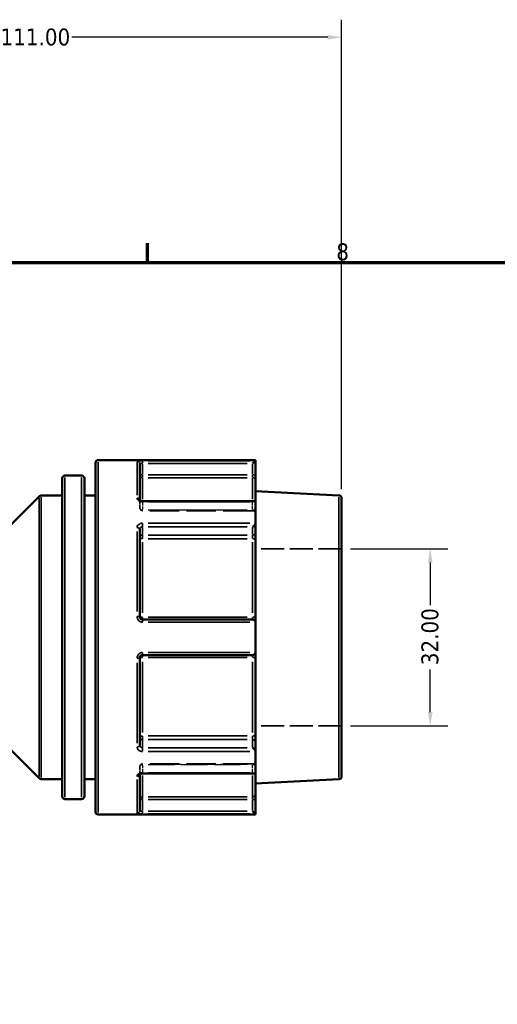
# Model space of a CAD drawing. Header units: millimetres. Extents: x 0 to 893, y 0 to 988.
# Tile 7 of 20: x 468 to 554, y 440 to 618. Entities that reach past the tile are written whole.
import ezdxf

# ---------------------------------------------------------------- set-up
doc = ezdxf.new("R2010")
doc.units = ezdxf.units.MM
doc.linetypes.add('DASHED', pattern=[0.2067, 0.1654, -0.0413])
for name, color, linetype, lineweight in [('Border (ANSI)', 7, 'Continuous', 70), ('Dimension (ANSI)', 7, 'Continuous', 25), ('Hidden (ANSI)', 7, 'DASHED', 35), ('Hidden Narrow (ANSI)', 7, 'DASHED', 25), ('Visible (ANSI)', 7, 'Continuous', 50), ('Visible Narrow (ANSI)', 7, 'Continuous', 35)]:
    doc.layers.add(name, color=color, linetype=linetype, lineweight=lineweight)
doc.styles.add('Note Text (ANSI)', font='tahoma.ttf')
doc.dimstyles.new('Default - mm (ANSI)', dxfattribs={"dimtxt": 3.048, "dimasz": 2.5, "dimexe": 3.175, "dimexo": 1.6002, "dimgap": 0.8, "dimtad": 0, "dimtoh": 1, "dimrnd": 1e-08, "dimzin": 4, "dimdsep": 46, "dimtxsty": 'Note Text (ANSI)', "dimcen": 0.09, "dimdle": 10, "dimclrd": 256, "dimclre": 256, "dimclrt": 256, "dimadec": 1, "dimazin": 1, "dimtfac": 1, "dimtofl": 0, "dimtmove": 0, "dimatfit": 3, "dimfxl": 1, "dimtolj": 1, "dimtzin": 4, "dimlwd": -1, "dimlwe": -1, "dimarcsym": 0})

# ---------------------------------------------------------------- blocks, each defined once
blk = doc.blocks.new('Borders Default Border')
at = {"layer": 'Border (ANSI)'}
blk.add_line((490.58, 574), (490.58, 577.45), dxfattribs=at)
at = {"layer": 'Border (ANSI)', "flags": 128}
blk.add_lwpolyline([(20, 20), (20, 574), (821, 574), (821, 20), (20, 20)], dxfattribs=at)
at = {"layer": 'Border (ANSI)', "insert": (524.63, 574.33), "char_height": 3.05, "attachment_point": 7, "style": 'Note Text (ANSI)'}
blk.add_mtext('8', dxfattribs=at)
blk = doc.blocks.new('*D9')
at = {"layer": 'Defpoints', "color": 0, "transparency": 16777216}
for p in [(525.58, 522.31), (525.58, 490.31), (541.58, 490.31)]:
    blk.add_point(p, dxfattribs=at)
at = {"layer": 'Dimension (ANSI)', "transparency": 16777216}
for p, q in [((527.18, 522.31), (544.75, 522.31)), ((541.58, 519.81), (541.58, 512.14)), ((541.58, 492.81), (541.58, 500.48)), ((527.18, 490.31), (544.75, 490.31))]:
    blk.add_line(p, q, dxfattribs=at)
for points in [[(541.16, 519.81), (542, 519.81), (541.58, 522.31)], [(541.16, 492.81), (542, 492.81), (541.58, 490.31)]]:
    blk.add_solid(points, dxfattribs=at)
at = {"layer": 'Dimension (ANSI)', "transparency": 16777216, "insert": (539.99, 501.28), "char_height": 3.048, "attachment_point": 1, "rotation": 90, "style": 'Note Text (ANSI)'}
blk.add_mtext('\\A1;32.00', dxfattribs=at)
blk = doc.blocks.new('*D10')
at = {"layer": 'Defpoints', "color": 0, "transparency": 16777216}
for p in [(525.58, 614.65), (414.58, 562.06), (525.58, 531.44)]:
    blk.add_point(p, dxfattribs=at)
at = {"layer": 'Dimension (ANSI)', "transparency": 16777216}
for p, q in [((414.58, 563.66), (414.58, 617.82)), ((525.58, 533.04), (525.58, 617.82)), ((417.08, 614.65), (463.24, 614.65)), ((523.08, 614.65), (476.92, 614.65))]:
    blk.add_line(p, q, dxfattribs=at)
for points in [[(417.08, 615.06), (417.08, 614.23), (414.58, 614.65)], [(523.08, 615.06), (523.08, 614.23), (525.58, 614.65)]]:
    blk.add_solid(points, dxfattribs=at)
at = {"layer": 'Dimension (ANSI)', "transparency": 16777216, "insert": (464.04, 616.23), "char_height": 3.048, "attachment_point": 1, "style": 'Note Text (ANSI)'}
blk.add_mtext('\\A1;111.00', dxfattribs=at)

msp = doc.modelspace()

# ---------------------------------------------------------------- linework, layer by layer
at = {"layer": 'Hidden (ANSI)', "ltscale": 0.080847}
msp.add_line((489.179, 531.073), (489.179, 531.047), dxfattribs=at)
at = {"layer": 'Hidden (ANSI)', "ltscale": 3.748057}
for p, q in [((489.179, 529.655), (489.179, 531.047)), ((489.179, 481.575), (489.179, 482.966))]:
    msp.add_line(p, q, dxfattribs=at)
at = {"layer": 'Hidden (ANSI)', "ltscale": 32.027092}
for p, q in [((509.539, 529.155), (489.679, 529.155)), ((509.539, 483.466), (489.679, 483.466))]:
    msp.add_line(p, q, dxfattribs=at)
at = {"layer": 'Hidden (ANSI)', "ltscale": 25.060474}
for p, q in [((525.579, 522.311), (510.039, 522.311)), ((525.579, 490.311), (510.039, 490.311))]:
    msp.add_line(p, q, dxfattribs=at)
at = {"layer": 'Hidden (ANSI)', "ltscale": 0.080952}
msp.add_line((489.179, 481.575), (489.179, 481.549), dxfattribs=at)
at = {"layer": 'Hidden (ANSI)', "ltscale": 1.495845}
for centre, start, end in [((489.679, 529.655), 180, 270), ((509.539, 528.655), 0, 90), ((509.539, 483.966), 270, 0), ((489.679, 482.966), 90, 180)]:
    msp.add_arc(centre, 0.5, start, end, dxfattribs=at)
at = {"layer": 'Hidden (ANSI)', "ltscale": 1.007576}
for centre, major_axis, start_param, end_param in [((509.539, 530.412), (0.462, 0.462), 0.3926991, 1.1780972), ((509.539, 482.21), (-0.462, 0.462), 1.9634954, 2.7488936)]:
    msp.add_ellipse(centre, major_axis=major_axis, ratio=0.4142136, start_param=start_param, end_param=end_param, dxfattribs=at)
at = {"layer": 'Hidden (ANSI)', "ltscale": 0.487661}
msp.add_open_spline([(489.173, 531.082), (489.173, 531.082), (489.174, 531.079), (489.178, 531.066), (489.179, 531.057), (489.179, 531.047)], degree=3, knots=[0.124583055, 0.124583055, 0.124583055, 0.124583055, 0.141075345, 0.141075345, 0.157505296, 0.157505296, 0.157505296, 0.157505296], dxfattribs=at)
at = {"layer": 'Hidden (ANSI)', "ltscale": 0.486267}
msp.add_open_spline([(489.179, 531.047), (489.179, 531.065), (489.173, 531.081), (489.173, 531.082), (489.173, 531.082), (489.173, 531.082)], degree=3, knots=[0, 0, 0, 0, 0.031501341, 0.031501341, 0.03282649, 0.03282649, 0.03282649, 0.03282649], dxfattribs=at)
at = {"layer": 'Hidden (ANSI)', "ltscale": 2.104149}
msp.add_open_spline([(489.679, 481.71), (489.624, 481.71), (489.569, 481.705), (489.465, 481.689), (489.416, 481.676), (489.331, 481.647), (489.294, 481.631), (489.236, 481.598), (489.215, 481.582), (489.185, 481.556), (489.177, 481.546), (489.171, 481.537), (489.174, 481.54), (489.178, 481.556), (489.179, 481.565), (489.179, 481.575)], degree=3, knots=[0, 0, 0, 0, 0.02450766, 0.02450766, 0.0487203, 0.0487203, 0.0720987, 0.0720987, 0.09440085, 0.09440085, 0.11633824, 0.11633824, 0.14107534, 0.14107534, 0.1575053, 0.1575053, 0.1575053, 0.1575053], dxfattribs=at)
at = {"layer": 'Hidden (ANSI)', "ltscale": 0.487612}
msp.add_open_spline([(489.179, 481.575), (489.179, 481.556), (489.173, 481.541), (489.173, 481.54), (489.173, 481.54), (489.173, 481.54)], degree=3, knots=[0, 0, 0, 0, 0.031501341, 0.031501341, 0.032922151, 0.032922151, 0.032922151, 0.032922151], dxfattribs=at)
at = {"layer": 'Hidden Narrow (ANSI)', "ltscale": 0.073457}
for p, q in [((489.679, 530.767), (489.679, 530.793)), ((489.679, 481.829), (489.679, 481.855))]:
    msp.add_line(p, q, dxfattribs=at)
at = {"layer": 'Hidden Narrow (ANSI)', "ltscale": 3.548313}
for p, q in [((489.679, 530.692), (489.679, 529.375)), ((509.539, 529.375), (509.539, 530.692)), ((489.679, 483.247), (489.679, 481.929)), ((509.539, 481.929), (509.539, 483.247))]:
    msp.add_line(p, q, dxfattribs=at)
at = {"layer": 'Hidden Narrow (ANSI)', "ltscale": 28.824383}
for p, q in [((508.546, 530.765), (490.672, 530.765)), ((490.672, 529.302), (508.546, 529.302)), ((508.546, 529.26), (490.672, 529.26)), ((490.672, 483.361), (508.546, 483.361)), ((508.546, 483.32), (490.672, 483.32)), ((490.672, 481.856), (508.546, 481.856))]:
    msp.add_line(p, q, dxfattribs=at)
at = {"layer": 'Hidden Narrow (ANSI)', "ltscale": 0.468569}
for p, q in [((509.539, 530.773), (509.539, 530.905)), ((509.539, 481.717), (509.539, 481.849))]:
    msp.add_line(p, q, dxfattribs=at)
at = {"layer": 'Hidden Narrow (ANSI)', "ltscale": 0.673075}
for p, q in [((489.679, 529.156), (489.679, 529.288)), ((509.539, 529.288), (509.539, 529.156)), ((489.679, 483.334), (489.679, 483.466)), ((509.539, 483.466), (509.539, 483.334))]:
    msp.add_line(p, q, dxfattribs=at)
at = {"layer": 'Hidden Narrow (ANSI)', "ltscale": 0.060678}
msp.add_ellipse((488.679, 531.047), major_axis=(0.5, 0), ratio=0.7852689, start_param=0.0035455, end_param=0.067365, dxfattribs=at)
at = {"layer": 'Hidden Narrow (ANSI)', "ltscale": 1.346251}
for centre, major_axis, ratio, start_param, end_param in [((489.679, 529.655), (-0.5, 0), 0.7071068, 0.0785398, 1.4922565), ((489.679, 529.655), (-0.5, 0), 0.7900885, 0.0785398, 1.4922565), ((509.539, 528.948), (0.5, 0), 0.7071068, 0.0785398, 1.4922565), ((509.539, 528.865), (0.5, 0), 0.7900885, 0.0785398, 1.4922565), ((509.539, 483.756), (0.5, 0), 0.7900885, 4.7909288, 6.2046455), ((509.539, 483.673), (0.5, 0), 0.7071068, 4.7909288, 6.2046455), ((489.679, 482.966), (-0.5, 0), 0.7900885, 4.7909288, 6.2046455), ((489.679, 482.966), (-0.5, 0), 0.7071068, 4.7909288, 6.2046455)]:
    msp.add_ellipse(centre, major_axis=major_axis, ratio=ratio, start_param=start_param, end_param=end_param, dxfattribs=at)
at = {"layer": 'Hidden Narrow (ANSI)', "ltscale": 0.060795}
msp.add_ellipse((488.679, 481.575), major_axis=(0.5, 0), ratio=0.7852689, start_param=6.215691, end_param=6.279633, dxfattribs=at)
at = {"layer": 'Hidden Narrow (ANSI)', "ltscale": 1.360579}
msp.add_open_spline([(489.679, 530.765), (489.646, 530.765), (489.613, 530.767), (489.529, 530.777), (489.479, 530.788), (489.374, 530.823), (489.321, 530.849), (489.226, 530.921), (489.192, 530.968), (489.18, 531.026), (489.179, 531.037), (489.179, 531.047)], degree=3, knots=[0, 0, 0, 0, 0.01978721, 0.01978721, 0.05144674, 0.05144674, 0.09260413, 0.09260413, 0.14610875, 0.14610875, 0.1575053, 0.1575053, 0.1575053, 0.1575053], dxfattribs=at)
at = {"layer": 'Hidden Narrow (ANSI)', "ltscale": 1.360482}
msp.add_open_spline([(489.179, 481.575), (489.179, 481.602), (489.187, 481.63), (489.226, 481.699), (489.269, 481.739), (489.401, 481.814), (489.499, 481.843), (489.628, 481.855), (489.654, 481.856), (489.679, 481.856)], degree=3, knots=[0, 0, 0, 0, 0.03040395, 0.03040395, 0.07905027, 0.07905027, 0.14229049, 0.14229049, 0.1575067, 0.1575067, 0.1575067, 0.1575067], dxfattribs=at)
at = {"layer": 'Visible (ANSI)'}
for p, q in [((481.179, 474.811), (481.179, 537.811)), ((510.039, 538.311), (481.679, 538.311)), ((489.179, 537.593), (489.179, 531.073)), ((510.037, 538.193), (509.539, 537.695)), ((510.039, 538.311), (510.039, 538.197)), ((510.039, 535.625), (510.039, 538.197)), ((478.679, 535.518), (475.679, 535.518)), ((510.039, 534.633), (510.039, 535.625)), ((475.179, 477.604), (475.179, 535.018)), ((479.179, 535.018), (479.179, 477.604)), ((510.039, 534.633), (510.039, 530.767)), ((461.726, 522.457), (471.033, 531.764)), ((475.179, 531.911), (471.386, 531.911)), ((481.179, 531.911), (479.179, 531.911)), ((525.105, 531.936), (510.039, 532.725)), ((509.893, 530.912), (489.679, 530.912)), ((510.039, 530.767), (510.039, 526.948)), ((525.579, 531.436), (525.579, 481.185)), ((510.039, 525.13), (510.039, 526.948)), ((489.179, 525.814), (489.179, 510.011)), ((510.039, 523.81), (510.039, 525.13)), ((510.039, 523.81), (510.039, 509.886)), ((509.539, 509.511), (489.679, 509.511)), ((510.039, 509.011), (510.039, 509.886)), ((510.039, 509.011), (510.039, 503.611)), ((489.679, 503.111), (509.539, 503.111)), ((510.039, 502.736), (510.039, 503.611)), ((489.179, 502.611), (489.179, 486.807)), ((510.039, 502.736), (510.039, 488.812)), ((461.726, 490.164), (471.033, 480.857)), ((510.039, 487.492), (510.039, 488.812)), ((510.039, 485.673), (510.039, 487.492)), ((510.039, 485.673), (510.039, 481.855)), ((510.039, 481.855), (510.039, 477.989)), ((475.179, 480.711), (471.386, 480.711)), ((481.179, 480.711), (479.179, 480.711)), ((489.179, 481.549), (489.179, 475.029)), ((489.679, 481.71), (509.893, 481.71)), ((525.105, 480.686), (510.039, 479.896)), ((478.679, 477.104), (475.679, 477.104)), ((510.039, 476.997), (510.039, 477.989)), ((510.039, 474.425), (510.039, 476.997)), ((509.539, 474.927), (510.037, 474.429)), ((510.039, 474.311), (481.679, 474.311)), ((510.039, 474.425), (510.039, 474.311))]:
    msp.add_line(p, q, dxfattribs=at)
for centre, start, end in [((481.679, 537.811), 90, 180), ((475.679, 535.018), 90, 180), ((478.679, 535.018), 0, 90), ((471.386, 531.411), 90, 135), ((525.079, 531.436), 0, 87), ((509.539, 509.011), 4.9171, 90), ((509.539, 503.611), 270, 355.0829), ((471.386, 481.211), 225, 270), ((525.079, 481.185), 273, 0), ((475.679, 477.604), 180, 270), ((478.679, 477.604), 270, 0), ((481.679, 474.811), 180, 270)]:
    msp.add_arc(centre, 0.5, start, end, dxfattribs=at)
for centre, major_axis, start_param, end_param in [((509.539, 530.412), (0.462, 0.462), 5.9763058, 6.6758844), ((509.539, 526.594), (-0.462, -0.462), 1.1780972, 2.663074), ((509.539, 486.028), (-0.462, 0.462), 3.6201113, 5.1050881), ((509.539, 482.21), (-0.462, 0.462), 2.7488936, 3.4484721)]:
    msp.add_ellipse(centre, major_axis=major_axis, ratio=0.4142136, start_param=start_param, end_param=end_param, dxfattribs=at)
for points in [[(510.039, 538.197), (510.039, 538.196), (510.039, 538.194), (510.037, 538.193)], [(510.037, 530.794), (510.039, 530.785), (510.039, 530.776), (510.039, 530.767)], [(510.039, 526.948), (510.039, 526.938), (510.039, 526.927), (510.037, 526.916)], [(510.037, 509.054), (510.039, 509.039), (510.039, 509.025), (510.039, 509.011)], [(510.039, 503.611), (510.039, 503.597), (510.039, 503.582), (510.037, 503.568)], [(510.037, 485.706), (510.039, 485.695), (510.039, 485.684), (510.039, 485.673)], [(510.039, 481.855), (510.039, 481.846), (510.039, 481.837), (510.037, 481.827)], [(510.037, 474.429), (510.039, 474.427), (510.039, 474.426), (510.039, 474.425)]]:
    msp.add_open_spline(points, degree=3, dxfattribs=at)
for points, knots in [([(489.679, 530.912), (489.624, 530.912), (489.569, 530.916), (489.465, 530.933), (489.416, 530.945), (489.331, 530.974), (489.294, 530.991), (489.236, 531.024), (489.215, 531.039), (489.185, 531.065), (489.177, 531.075), (489.173, 531.081), (489.173, 531.082), (489.173, 531.082)], [0, 0, 0, 0, 0.02450766, 0.02450766, 0.0487203, 0.0487203, 0.0720987, 0.0720987, 0.09440085, 0.09440085, 0.11633824, 0.11633824, 0.12458306, 0.12458306, 0.12458306, 0.12458306]), ([(489.679, 509.511), (489.647, 509.511), (489.614, 509.514), (489.53, 509.531), (489.481, 509.549), (489.376, 509.608), (489.323, 509.653), (489.229, 509.777), (489.194, 509.861), (489.181, 509.969), (489.179, 509.99), (489.179, 510.011)], [0, 0, 0, 0, 0.01962332, 0.01962332, 0.05102063, 0.05102063, 0.09183714, 0.09183714, 0.14489859, 0.14489859, 0.15750537, 0.15750537, 0.15750537, 0.15750537]), ([(489.179, 502.611), (489.179, 502.668), (489.189, 502.726), (489.24, 502.867), (489.296, 502.945), (489.455, 503.072), (489.567, 503.111), (489.679, 503.111)], [0, 0, 0, 0, 0.03471345, 0.03471345, 0.09025498, 0.09025498, 0.15750602, 0.15750602, 0.15750602, 0.15750602]), ([(489.173, 481.54), (489.173, 481.54), (489.178, 481.549), (489.207, 481.576), (489.226, 481.591), (489.279, 481.623), (489.311, 481.639), (489.388, 481.668), (489.433, 481.681), (489.531, 481.701), (489.585, 481.707), (489.652, 481.71), (489.666, 481.71), (489.679, 481.71)], [0.03292215, 0.03292215, 0.03292215, 0.03292215, 0.06007618, 0.06007618, 0.08212386, 0.08212386, 0.1042943, 0.1042943, 0.12747114, 0.12747114, 0.15153966, 0.15153966, 0.1575067, 0.1575067, 0.1575067, 0.1575067])]:
    msp.add_open_spline(points, degree=3, knots=knots, dxfattribs=at)
at = {"layer": 'Visible Narrow (ANSI)'}
for p, q in [((481.679, 537.917), (481.679, 474.705)), ((488.679, 531.975), (488.679, 537.974)), ((489.679, 537.732), (489.679, 538.189)), ((489.679, 535.728), (489.679, 537.591)), ((490.672, 537.695), (508.546, 537.695)), ((509.019, 538.193), (490.697, 538.193)), ((509.539, 537.591), (509.539, 535.728)), ((475.679, 535.158), (475.679, 477.463)), ((478.679, 477.463), (478.679, 535.158)), ((489.64, 535.625), (489.181, 535.625)), ((489.679, 535.135), (489.679, 535.589)), ((508.546, 535.625), (490.672, 535.625)), ((490.672, 535.129), (508.546, 535.129)), ((509.539, 535.589), (509.539, 535.135)), ((510.038, 535.625), (509.578, 535.625)), ((489.679, 535.043), (489.679, 531.242)), ((509.539, 531.242), (509.539, 535.043)), ((471.386, 531.596), (471.386, 481.026)), ((525.105, 481.002), (525.105, 531.62)), ((471.033, 481.171), (471.033, 531.451)), ((489.679, 530.806), (489.679, 530.912)), ((490.697, 530.794), (509.019, 530.794)), ((489.679, 526.267), (489.679, 526.886)), ((490.672, 526.24), (508.546, 526.24)), ((509.019, 526.916), (490.697, 526.916)), ((488.679, 510.942), (488.679, 525.425)), ((489.679, 524.849), (489.679, 526.167)), ((489.679, 524.146), (489.679, 524.75)), ((508.546, 524.776), (490.672, 524.776)), ((509.539, 526.167), (509.539, 524.849)), ((509.539, 524.75), (509.539, 524.146)), ((489.679, 523.497), (489.679, 510.717)), ((490.672, 524.116), (508.546, 524.116)), ((509.539, 510.717), (509.539, 523.497)), ((489.679, 509.512), (489.679, 509.913)), ((489.679, 509.091), (489.679, 509.509)), ((508.546, 509.948), (490.672, 509.948)), ((490.697, 509.054), (509.019, 509.054)), ((509.539, 509.913), (509.539, 509.512)), ((489.679, 503.112), (489.679, 503.531)), ((489.679, 502.709), (489.679, 503.11)), ((509.019, 503.568), (490.697, 503.568)), ((509.539, 503.11), (509.539, 502.709)), ((488.679, 487.196), (488.679, 501.68)), ((489.679, 501.905), (489.679, 489.125)), ((490.672, 502.673), (508.546, 502.673)), ((509.539, 489.125), (509.539, 501.905)), ((489.679, 487.872), (489.679, 488.476)), ((489.679, 486.455), (489.679, 487.772)), ((508.546, 488.505), (490.672, 488.505)), ((490.672, 487.845), (508.546, 487.845)), ((509.539, 488.476), (509.539, 487.872)), ((509.539, 487.772), (509.539, 486.455)), ((489.679, 485.735), (489.679, 486.355)), ((508.546, 486.382), (490.672, 486.382)), ((490.697, 485.706), (509.019, 485.706)), ((489.679, 481.71), (489.679, 481.816)), ((509.019, 481.827), (490.697, 481.827)), ((488.679, 474.648), (488.679, 480.647)), ((489.679, 481.38), (489.679, 477.579)), ((509.539, 477.579), (509.539, 481.38)), ((489.181, 476.997), (489.64, 476.997)), ((489.679, 477.033), (489.679, 477.487)), ((489.679, 475.03), (489.679, 476.893)), ((508.546, 477.493), (490.672, 477.493)), ((490.672, 476.997), (508.546, 476.997)), ((509.539, 477.487), (509.539, 477.033)), ((509.539, 476.893), (509.539, 475.03)), ((509.578, 476.997), (510.038, 476.997)), ((489.679, 474.433), (489.679, 474.89)), ((508.546, 474.927), (490.672, 474.927)), ((490.697, 474.429), (509.019, 474.429))]:
    msp.add_line(p, q, dxfattribs=at)
for centre, major_axis, ratio, start_param, end_param in [((488.679, 537.593), (0.5, 0), 0.9930776, 0.0785398, 1.4922565), ((489.679, 535.625), (-0.5, 0), 0.9921283, 0.0785398, 1.4922565), ((509.539, 534.633), (0.5, 0), 0.9921283, 0.0785398, 1.4922565), ((488.679, 531.047), (0.5, 0), 0.7852689, 0.1459048, 1.495802), ((488.679, 525.814), (0.5, 0), 0.6191549, 0.0785398, 1.4922565), ((489.679, 524.423), (-0.5, 0), 0.7071068, 4.7909288, 6.2046455), ((509.539, 525.13), (0.5, 0), 0.7071068, 4.7909288, 6.2046455), ((489.679, 524.423), (-0.5, 0), 0.6129928, 0.0785398, 1.4922565), ((509.539, 523.81), (0.5, 0), 0.6129928, 0.0785398, 1.4922565), ((488.679, 510.011), (0.5, 0), 0.1174603, 0.0785398, 1.4922565), ((489.679, 510.011), (-0.5, 0), 0.1252256, 0.0785398, 1.4922565), ((509.539, 509.886), (0.5, 0), 0.1252256, 0.0785398, 1.4922565), ((488.679, 502.611), (0.5, 0), 0.1174603, 4.7909288, 6.2046455), ((489.679, 502.611), (-0.5, 0), 0.1252256, 4.7909288, 6.2046455), ((509.539, 502.736), (0.5, 0), 0.1252256, 4.7909288, 6.2046455), ((489.679, 488.199), (-0.5, 0), 0.6129928, 4.7909288, 6.2046455), ((489.679, 488.199), (-0.5, 0), 0.7071068, 0.0785398, 1.4922565), ((509.539, 488.812), (0.5, 0), 0.6129928, 4.7909288, 6.2046455), ((509.539, 487.492), (0.5, 0), 0.7071068, 0.0785398, 1.4922565), ((488.679, 486.807), (0.5, 0), 0.6191549, 4.7909288, 6.2046455), ((488.679, 481.575), (0.5, 0), 0.7852689, 4.7873765, 6.1371511), ((489.679, 476.997), (-0.5, 0), 0.9921283, 4.7909288, 6.2046455), ((509.539, 477.989), (0.5, 0), 0.9921283, 4.7909288, 6.2046455), ((488.679, 475.029), (0.5, 0), 0.9930776, 4.7909288, 6.2046455)]:
    msp.add_ellipse(centre, major_axis=major_axis, ratio=ratio, start_param=start_param, end_param=end_param, dxfattribs=at)
for points, knots in [([(489.679, 538.193), (489.455, 538.193), (489.232, 538.186), (488.912, 538.162), (488.8, 538.147), (488.699, 538.116), (488.679, 538.103), (488.679, 538.089)], [-0.15750602, -0.15750602, -0.15750602, -0.15750602, -0.09025498, -0.09025498, -0.03471345, -0.03471345, 0, 0, 0, 0]), ([(489.179, 537.593), (489.179, 537.606), (489.189, 537.619), (489.24, 537.65), (489.296, 537.665), (489.455, 537.688), (489.567, 537.695), (489.679, 537.695)], [0, 0, 0, 0, 0.03471345, 0.03471345, 0.09025498, 0.09025498, 0.15750602, 0.15750602, 0.15750602, 0.15750602]), ([(488.679, 531.439), (488.679, 531.416), (488.681, 531.392), (488.706, 531.256), (488.774, 531.146), (488.963, 530.983), (489.068, 530.923), (489.279, 530.845), (489.379, 530.821), (489.547, 530.799), (489.613, 530.794), (489.679, 530.794)], [-0.1575053, -0.1575053, -0.1575053, -0.1575053, -0.14610875, -0.14610875, -0.09260413, -0.09260413, -0.05144674, -0.05144674, -0.01978721, -0.01978721, 0, 0, 0, 0]), ([(489.679, 526.916), (489.628, 526.916), (489.578, 526.912), (489.319, 526.882), (489.122, 526.804), (488.859, 526.597), (488.773, 526.484), (488.695, 526.285), (488.679, 526.205), (488.679, 526.124)], [-0.1575067, -0.1575067, -0.1575067, -0.1575067, -0.14229049, -0.14229049, -0.07905027, -0.07905027, -0.03040395, -0.03040395, 0, 0, 0, 0]), ([(489.179, 525.814), (489.179, 525.858), (489.187, 525.902), (489.226, 526.01), (489.269, 526.07), (489.401, 526.181), (489.499, 526.222), (489.628, 526.238), (489.654, 526.24), (489.679, 526.24)], [0, 0, 0, 0, 0.03040395, 0.03040395, 0.07905027, 0.07905027, 0.14229049, 0.14229049, 0.1575067, 0.1575067, 0.1575067, 0.1575067]), ([(488.679, 510.07), (488.679, 510.027), (488.682, 509.985), (488.709, 509.766), (488.778, 509.594), (488.968, 509.343), (489.072, 509.25), (489.282, 509.131), (489.382, 509.094), (489.548, 509.06), (489.614, 509.054), (489.679, 509.054)], [-0.15750537, -0.15750537, -0.15750537, -0.15750537, -0.14489859, -0.14489859, -0.09183714, -0.09183714, -0.05102063, -0.05102063, -0.01962332, -0.01962332, 0, 0, 0, 0]), ([(489.679, 503.568), (489.455, 503.568), (489.232, 503.489), (488.912, 503.23), (488.8, 503.072), (488.699, 502.786), (488.679, 502.669), (488.679, 502.552)], [-0.15750602, -0.15750602, -0.15750602, -0.15750602, -0.09025498, -0.09025498, -0.03471345, -0.03471345, 0, 0, 0, 0]), ([(488.679, 486.498), (488.679, 486.468), (488.681, 486.437), (488.706, 486.266), (488.774, 486.131), (488.963, 485.932), (489.068, 485.86), (489.279, 485.767), (489.379, 485.738), (489.547, 485.711), (489.613, 485.706), (489.679, 485.706)], [-0.1575053, -0.1575053, -0.1575053, -0.1575053, -0.14610875, -0.14610875, -0.09260413, -0.09260413, -0.05144674, -0.05144674, -0.01978721, -0.01978721, 0, 0, 0, 0]), ([(489.679, 486.382), (489.646, 486.382), (489.613, 486.384), (489.529, 486.398), (489.479, 486.414), (489.374, 486.464), (489.321, 486.502), (489.226, 486.609), (489.192, 486.682), (489.18, 486.775), (489.179, 486.791), (489.179, 486.807)], [0, 0, 0, 0, 0.01978721, 0.01978721, 0.05144674, 0.05144674, 0.09260413, 0.09260413, 0.14610875, 0.14610875, 0.1575053, 0.1575053, 0.1575053, 0.1575053]), ([(489.679, 481.827), (489.628, 481.827), (489.578, 481.825), (489.319, 481.799), (489.122, 481.733), (488.859, 481.562), (488.773, 481.47), (488.695, 481.31), (488.679, 481.246), (488.679, 481.182)], [-0.1575067, -0.1575067, -0.1575067, -0.1575067, -0.14229049, -0.14229049, -0.07905027, -0.07905027, -0.03040395, -0.03040395, 0, 0, 0, 0]), ([(489.679, 474.927), (489.647, 474.927), (489.614, 474.927), (489.53, 474.93), (489.481, 474.933), (489.376, 474.944), (489.323, 474.952), (489.229, 474.977), (489.194, 474.994), (489.181, 475.019), (489.179, 475.024), (489.179, 475.029)], [0, 0, 0, 0, 0.01962332, 0.01962332, 0.05102063, 0.05102063, 0.09183714, 0.09183714, 0.14489859, 0.14489859, 0.15750537, 0.15750537, 0.15750537, 0.15750537]), ([(488.679, 474.532), (488.679, 474.527), (488.682, 474.522), (488.709, 474.497), (488.778, 474.479), (488.968, 474.455), (489.072, 474.446), (489.282, 474.435), (489.382, 474.432), (489.548, 474.429), (489.614, 474.429), (489.679, 474.429)], [-0.15750537, -0.15750537, -0.15750537, -0.15750537, -0.14489859, -0.14489859, -0.09183714, -0.09183714, -0.05102063, -0.05102063, -0.01962332, -0.01962332, 0, 0, 0, 0])]:
    msp.add_open_spline(points, degree=3, knots=knots, dxfattribs=at)

# ---------------------------------------------------------------- block references
msp.add_blockref('Borders Default Border', (0, 0))

# ---------------------------------------------------------------- dimensions: what is measured, and where the dimension line sits
at = {"layer": 'Dimension (ANSI)'}
dim = msp.add_linear_dim(base=(525.579, 614.648), p1=(414.579, 562.061), p2=(525.579, 531.436), dimstyle='Default - mm (ANSI)', override={"dimgap": 0.8, "dimtoh": 0, "dimdec": 2, "dimtol": 0, "dimlim": 0, "dimtp": 0, "dimtm": 0, "dimtdec": 2, "dimatfit": 1}, dxfattribs=at)
dim.commit()
dim.dimension.update_dxf_attribs({"geometry": '*D10', "text_midpoint": (470.079, 614.648), "dimtype": 160})
dim = msp.add_linear_dim(base=(541.579, 490.311), p1=(525.579, 522.311), p2=(525.579, 490.311), angle=90, dimstyle='Default - mm (ANSI)', override={"dimgap": 0.8, "dimtoh": 0, "dimdec": 2, "dimtol": 0, "dimlim": 0, "dimtp": 0, "dimtm": 0, "dimtdec": 2, "dimatfit": 1}, dxfattribs=at)
dim.commit()
dim.dimension.update_dxf_attribs({"geometry": '*D9', "text_midpoint": (541.579, 506.311), "dimtype": 160})

doc.saveas('drawing.dxf')
